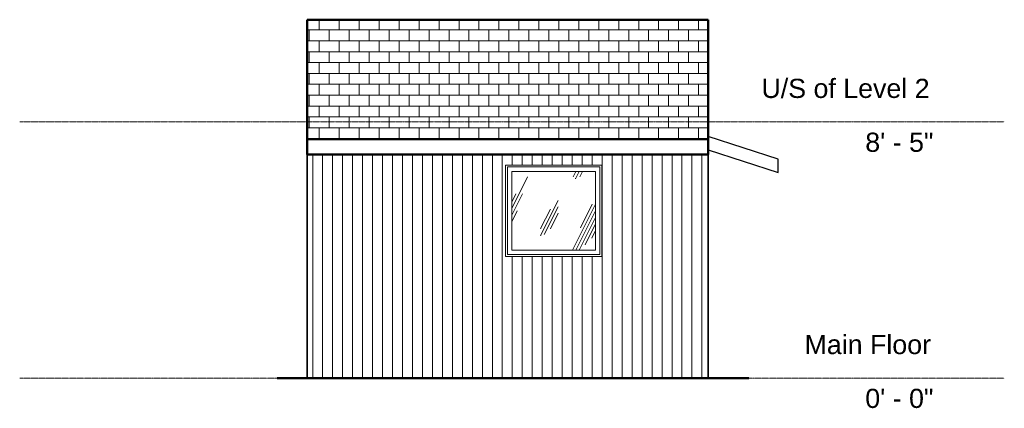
# Model space of a CAD drawing. Header units: inches. Extents: x -1630 to -1242, y -12 to 141.
import ezdxf

# ---------------------------------------------------------------- set-up
doc = ezdxf.new("R2010")
doc.units = ezdxf.units.IN
doc.header["$MEASUREMENT"] = 0
doc.linetypes.add('Center 1_4_', pattern=[0.53125, 0.25, -0.09375, 0.09375, -0.09375])
for name, color, linetype, lineweight in [('A-DETL', 90, 'Continuous', 9), ('A-FLOR-LEVL', 51, 'Continuous', 9), ('A-GLAZ', 151, 'Continuous', 9), ('A-ROOF', 132, 'Continuous', 9), ('A-ROOF-PATT', 132, 'Continuous', 9), ('A-WALL', 90, 'Continuous', 9), ('A-WALL-PATT', 111, 'Continuous', 9)]:
    doc.layers.add(name, color=color, linetype=linetype, lineweight=lineweight)
doc.styles.add('Arial', font='arial.ttf', dxfattribs={"height": 7.559055})

# ---------------------------------------------------------------- blocks, each defined once
blk = doc.blocks.new('Planitar-Fixed - Default 1-4292420-Rear-Barn')
at = {"layer": 'A-GLAZ'}
h = blk.add_hatch(dxfattribs=at)
h.set_pattern_fill('FP_2', color=256, style=0, pattern_type=2)
h.set_pattern_definition([(63.435, (-939.62, 47.244), (-13.9102, 41.7304), [17.28, -10.368, 17.28, -10.368, -21.98]), (63.435, (-939.62, 47.244), (-13.9102, 41.7304), [-55.296, 0.253, -21.727]), (63.435, (-939.62, 47.244), (-13.9102, 41.7304), [0.253, -55.043, 6.912, -15.068]), (63.435, (-940.484, 48.108), (-13.9102, 41.7304), [13.824, -17.28, 10.368, -10.368, -25.436]), (63.435, (-940.484, 48.108), (-13.9102, 41.7304), [-51.84, 0.253, -25.183]), (63.435, (-940.484, 48.108), (-13.9102, 41.7304), [0.253, -51.587, 12.096, -13.34]), (63.435, (-940.484, 50.7), (-13.9102, 41.7304), [10.368, -20.736, 6.912, -10.368, -28.892]), (63.435, (-940.484, 50.7), (-13.9102, 41.7304), [-48.384, 0.253, -28.639]), (63.435, (-940.484, 50.7), (-13.9102, 41.7304), [0.253, -48.131, 15.552, -13.34]), (63.435, (-937.892, 48.108), (-13.9102, 41.7304), [10.368, -20.736, 8.64, -37.532]), (63.435, (-935.3, 50.7), (-13.9102, 41.7304), [5.184, -25.92, 3.456, -42.716]), (63.435, (-939.62, 55.02), (-13.9102, 41.7304), [3.456, -25.92, 3.456, -13.824, -30.62]), (63.435, (-939.62, 55.02), (-13.9102, 41.7304), [-46.656, 0.253, -30.367]), (63.435, (-939.62, 55.02), (-13.9102, 41.7304), [0.253, -46.403, 8.64, -21.98]), (63.435, (-924.068, 52.428), (-13.9102, 41.7304), [17.28, -25.92, 20.736, -13.686]), (63.435, (-924.068, 49.836), (-13.9102, 41.7304), [24.192, -17.28, 25.92, -10.23]), (63.435, (-922.34, 50.7), (-13.9102, 41.7304), [27.648, -13.824, 20.736, -15.068]), (63.435, (-919.748, 53.292), (-13.9102, 41.7304), [17.28, -24.192, 13.824, -21.98]), (63.435, (-922.34, 58.476), (-13.9102, 41.7304), [8.64, -34.56, 10.368, -23.708]), (63.435, (-917.156, 55.884), (-13.9102, 41.7304), [6.912, -34.56, 6.912, -28.892])])
h.paths.add_polyline_path([(-1404.84, 50.48), (-1402.84, 50.48), (-1402.84, 81.52), (-1435.88, 81.52), (-1435.88, 50.48)], flags=0)
for p, q in [((-1400.36, 84), (-1438.36, 84)), ((-1438.36, 84), (-1438.36, 48)), ((-1437.62, 48.75), (-1437.62, 83.25)), ((-1437.62, 83.25), (-1401.11, 83.25)), ((-1401.11, 83.25), (-1401.11, 48.75)), ((-1400.36, 48), (-1400.36, 84)), ((-1435.88, 50.48), (-1435.88, 81.52)), ((-1435.88, 81.52), (-1402.84, 81.52)), ((-1402.84, 81.52), (-1402.84, 50.48)), ((-1438.36, 48), (-1400.36, 48)), ((-1401.11, 48.75), (-1437.62, 48.75)), ((-1402.84, 50.48), (-1435.88, 50.48))]:
    blk.add_line(p, q, dxfattribs=at)

msp = doc.modelspace()

# ---------------------------------------------------------------- hatches: boundary and pattern name
at = {"layer": 'A-ROOF-PATT'}
h = msp.add_hatch(dxfattribs=at)
h.set_pattern_fill('FP_3', color=256, style=0, pattern_type=2)
h.set_pattern_definition([(0, (0, -514.487), (0, 4.288), []), (90, (0, -514.487), (-3.937, 4.288), [4.288, -4.288])])
h.paths.add_polyline_path([(-1358.36, 94.17), (-1358.36, 141.33), (-1516.61, 141.33), (-1516.61, 94.17)], flags=0)
at = {"layer": 'A-WALL-PATT'}
h = msp.add_hatch(dxfattribs=at)
h.set_pattern_fill('FP_1', color=256, style=0, pattern_type=2)
h.set_pattern_definition([(90, (-1360.865, 0), (-3.937, 2e-16), [])])
h.paths.add_polyline_path([(-1514.12, 0), (-1358.36, 0), (-1358.36, 88.21), (-1516.61, 88.21), (-1516.61, 0)], flags=0)
h.paths.add_polyline_path([(-1400.36, 48), (-1438.36, 48), (-1438.36, 84), (-1400.36, 84)], flags=0)

# ---------------------------------------------------------------- linework, layer by layer
at = {"layer": 'A-DETL', "lineweight": 50}
for p, q in [((-1358.36, 141.33), (-1516.61, 141.33)), ((-1516.61, 141.33), (-1516.61, 94.17)), ((-1358.36, 94.17), (-1358.36, 141.33)), ((-1516.61, 94.17), (-1358.36, 94.17)), ((-1516.61, 88.21), (-1516.61, 94.17)), ((-1358.36, 94.17), (-1358.36, 88.21)), ((-1358.36, 88.21), (-1516.61, 88.21)), ((-1528.36, 0), (-1342.36, 0))]:
    msp.add_line(p, q, dxfattribs=at)
at = {"layer": 'A-DETL', "lineweight": 25}
for p, q in [((-1330.78, 86.3), (-1358.36, 95.26)), ((-1358.36, 90), (-1330.78, 81.04)), ((-1330.78, 81.04), (-1330.78, 86.3))]:
    msp.add_line(p, q, dxfattribs=at)
at = {"layer": 'A-DETL', "lineweight": 35}
for p, q in [((-1516.61, 88.21), (-1516.61, 0)), ((-1358.36, 88.21), (-1358.36, 0))]:
    msp.add_line(p, q, dxfattribs=at)
at = {"layer": 'A-FLOR-LEVL', "linetype": 'Center 1_4_'}
for p, q in [((-1629.96, 101), (-1241.61, 101)), ((-1629.96, 0), (-1241.61, 0))]:
    msp.add_line(p, q, dxfattribs=at)
at = {"layer": 'A-ROOF'}
for p, q in [((-1516.61, 141.33), (-1516.61, 88.21)), ((-1358.36, 141.33), (-1516.61, 141.33)), ((-1358.36, 88.21), (-1358.36, 141.33)), ((-1516.61, 94.17), (-1358.36, 94.17)), ((-1330.78, 86.3), (-1358.36, 95.26)), ((-1358.36, 90), (-1330.78, 81.04)), ((-1358.36, 88.21), (-1516.61, 88.21)), ((-1330.78, 81.04), (-1330.78, 86.3))]:
    msp.add_line(p, q, dxfattribs=at)
at = {"layer": 'A-WALL'}
for p, q in [((-1516.61, 88.21), (-1516.61, 0)), ((-1358.36, 0), (-1358.36, 88.21)), ((-1438.36, 48), (-1438.36, 84)), ((-1438.36, 84), (-1400.36, 84)), ((-1400.36, 84), (-1400.36, 48)), ((-1400.36, 48), (-1438.36, 48)), ((-1516.61, 0), (-1514.12, 0)), ((-1361.12, 0), (-1358.36, 0))]:
    msp.add_line(p, q, dxfattribs=at)

# ---------------------------------------------------------------- block references
at = {"layer": 'A-GLAZ'}
msp.add_blockref('Planitar-Fixed - Default 1-4292420-Rear-Barn', (0, 0), dxfattribs=at)

# ---------------------------------------------------------------- texts
at = {"layer": 'A-FLOR-LEVL', "attachment_point": 1, "style": 'Arial'}
for s, insert, char_height, width in [('U/S of Level 2', (-1337.4, 118.03), 7.5591, 80.598), ('8\' - 5"', (-1296.45, 96.79), 7.559, 32.724), ('Main Floor', (-1320.4, 17.03), 7.559, 59.994), ('0\' - 0"', (-1296.45, -4.21), 7.559, 32.724)]:
    msp.add_mtext(s, dxfattribs=dict(at, insert=insert, char_height=char_height, width=width))

doc.saveas('drawing.dxf')
